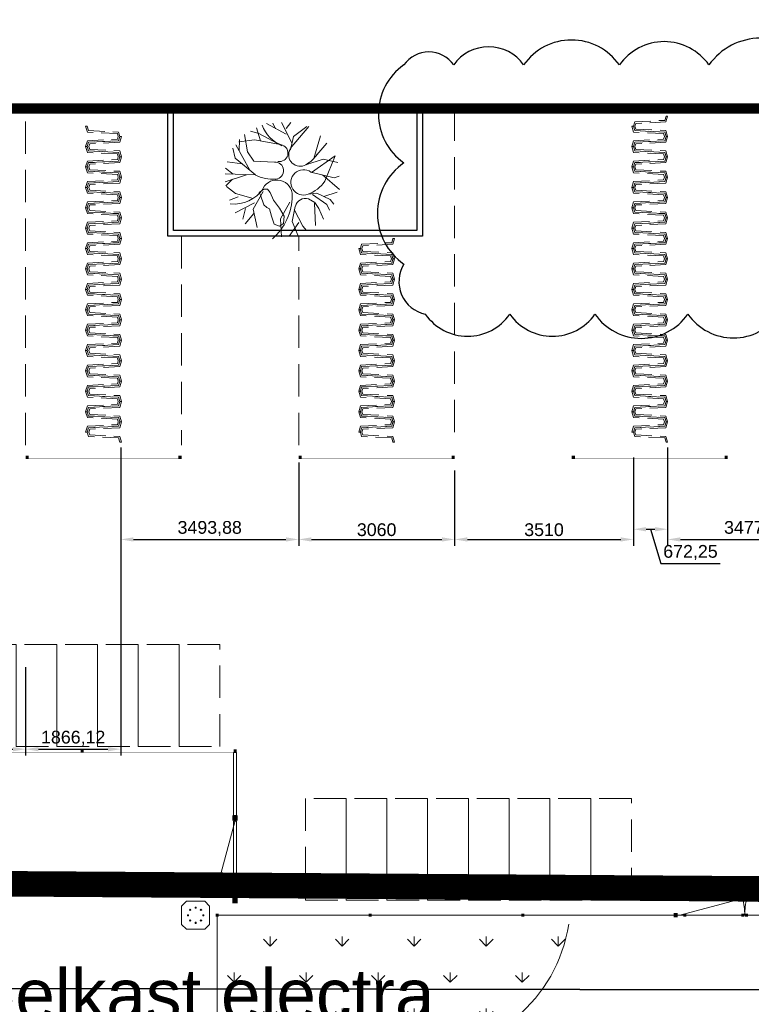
# Model space of a CAD drawing. Header units: millimetres. Extents: x 747415 to 1601423, y -236173 to 551995.
# Tile 177 of 256: x 1045138 to 1059500, y -11749 to 7565. Entities that reach past the tile are written whole.
import ezdxf
from ezdxf.enums import TextEntityAlignment as Align
from ezdxf.lldxf.tags import DXFTag

# ---------------------------------------------------------------- set-up
doc = ezdxf.new("R2010")
doc.units = ezdxf.units.MM
doc.header["$LTSCALE"] = 100
doc.header["$MEASUREMENT"] = 0
for name, pattern in [('BORDER', [44.45, 12.7, -6.35, 12.7, -6.35, 0, -6.35]), ('BORDERX2', [88.9, 25.4, -12.7, 25.4, -12.7, 0, -12.7]), ('DASHED2', [9.525, 6.35, -3.175])]:
    doc.linetypes.add(name, pattern=pattern)
doc.layers.get('0').update_dxf_attribs({"linetype": 'CONTINUOUS', "lineweight": 0})
doc.layers.get('DEFPOINTS').update_dxf_attribs({"color": 6, "linetype": 'CONTINUOUS', "lineweight": 0})
for name, color, linetype, lineweight in [('00--F-IL-PERCEELDEF', 30, 'BORDER', 0), ('T--A9032_HEKWERKEN', 8, 'CONTINUOUS', 0), ('T--L9000_TERREIN_Wegen_extern', 7, 'CONTINUOUS', 0), ('T--L9020_GEBOUWEN', 252, 'CONTINUOUS', 0), ('T--L9032_HEKWERKEN', 7, 'CONTINUOUS', 0), ('T--L9032_SPIJLENHEK', 2, 'FENCELINE1', 0), ('T--L9042_BEPLANTING', 90, 'CONTINUOUS', 0), ('T--L9042_BOMEN', 84, 'CONTINUOUS', 0), ('T--L9071_TERREINMEUBILAIR_Fietsrek', 8, 'DASHED2', 0), ('T--T9060_Elektra', 240, 'ELECTRICAL_LINE', 0)]:
    doc.layers.add(name, color=color, linetype=linetype, lineweight=lineweight)
for name, color, linetype in [('T--L9000_PERCELEN', 4, 'BORDERX2'), ('T--L9041_PARKEERPLAATS', 8, 'DASHED2'), ('T--L9041_VERHARDING_Wegen', 7, 'CONTINUOUS'), ('T--L9052_Ductjoint', 6, 'CONTINUOUS'), ('T--L9064_Glasvezel', 54, 'CONTINUOUS'), ('T--M9041_VERHARDING', 244, 'CONTINUOUS'), ('T--T9041_PARKEERPLAATS', 8, 'DASHED2')]:
    doc.layers.add(name, color=color, linetype=linetype)
doc.styles.get("Standard").update_dxf_attribs({"font": 'arial.ttf'})
doc.styles.add('vddonk Arial', font='arial.ttf')
tags = doc.linetypes.add('ELECTRICAL_LINE', pattern='A,101.6,-50.08,["E",Standard,S=25.04,R=0,X=-12.52,Y=-12.52],-76.2', length=227.88).pattern_tags.tags
tags[6] = DXFTag(74, 10)
doc.linetypes.add('FENCELINE1', pattern='A,6.35,-2.54,[133,ltypeshp.shx,S=2.54,R=0,X=-2.54,Y=0],-2.54,25.4', length=36.83)
doc.dimstyles.new('ISO-250', dxfattribs={"dimscale": 100, "dimtxt": 2.5, "dimasz": 2.5, "dimexe": 1.25, "dimexo": 5, "dimtad": 1, "dimtxsty": 'Standard', "dimcen": 2.5, "dimadec": 0, "dimazin": 0, "dimtfac": 1, "dimtmove": 0, "dimatfit": 3, "dimfxl": 1, "dimarcsym": 0})

# ---------------------------------------------------------------- blocks, each defined once
blk = doc.blocks.new('FMEBLOCK6')
at = {"layer": 'T--L9000_PERCELEN', "flags": 128}
blk.add_lwpolyline([(-222.195065, 94.921288), (-251.620115, 100.616588), (-297.543065, 109.524512), (-337.647015, 117.167537), (-330.464115, 154.579588), (-318.094025, 152.154437), (-273.823165, 143.747337), (-224.196065, 134.337287), (-208.583205, 131.452587), (-197.439015, 136.971413), (-186.556105, 142.270537), (-136.598035, 132.414587), (-119.415195, 113.922413), (-36.125985, 98.003588), (6.067975, 90.023538), (53.291805, 80.914438), (90.404835, 73.913287), (122.112865, 67.765588), (143.704805, 62.535362), (157.446845, 57.366563), (171.935005, 49.926337), (182.331925, 44.522562), (208.965925, 23.814537), (210.678965, 5.367537), (247.852945, -33.029587), (282.048885, -68.514712), (337.647015, -125.749487), (325.535905, -138.670512), (317.706935, -146.918688), (308.433795, -152.464488), (305.025885, -154.579588), (288.721875, -133.669412), (269.087925, -109.047413), (260.568955, -98.204437), (159.362975, 17.296337), (157.498825, 19.424438), (149.484015, 23.044288), (139.909805, 26.793487), (135.052895, 26.028438), (133.477855, 26.594587), (99.043865, 33.291537), (-0.134205, 52.487337), (-43.354195, 60.693588), (-58.920135, 63.604288), (-60.972195, 63.930587), (-126.040115, 76.402462), (-180.772065, 86.816438), (-219.337085, 94.368462)], close=True, dxfattribs=at)
blk = doc.blocks.new('FMEBLOCK10')
at = {"layer": 'T--L9000_PERCELEN', "flags": 128}
blk.add_lwpolyline([(-144.82893, 14.817888), (-145.02397, 15.050913), (-145.20705, 15.294013), (-145.37702, 15.545888), (-145.53411, 15.805888), (-145.67694, 16.074013), (-145.80712, 16.348963), (-145.92304, 16.630088), (-146.02401, 16.917063), (-146.11095, 17.207938), (-146.18294, 17.503038), (-146.23906, 17.802038), (-146.28092, 18.102988), (-146.30714, 18.405888), (-146.31795, 18.710088), (-146.31404, 19.012988), (-146.29403, 19.316863), (-146.25907, 19.619113), (-146.20801, 19.918113), (-146.142, 20.214838), (-146.06196, 20.507988), (-145.96605, 20.796913), (-145.85703, 21.079988), (-145.73306, 21.357863), (-145.59506, 21.628913), (-145.44303, 21.891838), (-145.27904, 22.147938), (-145.10102, 22.394938), (-144.91196, 22.631863), (-144.71002, 22.860013), (-144.49704, 23.077113), (-144.27394, 23.283813), (-138.30613, 28.697013), (-116.62012, 47.487863), (-60.22895, 97.082863), (-54.67905, 96.186838), (-37.62294, 111.871013), (-29.08511, 118.037888), (-23.65504, 118.892963), (-18.79813, 119.658013), (-9.22392, 115.908813), (-1.20911, 112.288963), (0.65504, 110.160863), (101.86102, -5.339912), (110.37999, -16.182887), (130.01394, -40.804887), (146.31795, -61.715062), (145.31699, -62.344912), (128.53504, -71.838162), (109.77095, -81.221887), (96.853, -87.145012), (86.75508, -91.497087), (65.77494, -99.458937), (35.85286, -109.074062), (-3.25703, -117.914062), (-11.3781, -119.658012), (-17.09406, -117.515937), (-48.71308, -83.590162), (-53.87704, -83.911912), (-58.06511, -84.172887)], close=True, dxfattribs=at)
blk = doc.blocks.new('boom15')
for p, q in [((36, 1887), (179, 2324)), ((-527, 1919), (-502, 2147)), ((-297, 1976), (-228, 2217)), ((-130, 1313), (-297, 1976)), ((33, 1616), (578, 2305)), ((803, 1277), (976, 1988)), ((976, 1988), (974, 2222)), ((994, 1781), (1631, 1936)), ((1174, 1580), (1359, 2157)), ((-933, 989), (-1054, 1855)), ((-414, 1658), (-921, 1885)), ((-299, 1379), (-527, 1919)), ((6, 1614), (36, 1887)), ((103, 1333), (6, 1614)), ((691, 1213), (1174, 1580)), ((1443, 1197), (1872, 1759)), ((-837, 1233), (-1799, 760)), ((-1202, 1372), (-1390, 1455)), ((-665, 606), (-1202, 1372)), ((-20, 1187), (-299, 1379)), ((742, 946), (1443, 1197)), ((-1355, 546), (-1704, 1021)), ((2008, 208), (2349, 852)), ((-1799, 760), (-667, 633)), ((-707, 259), (-1355, 546)), ((2095, 351), (2621, 433)), ((-1284, 245), (-1881, 157)), ((-1106, 279), (-1876, -213)), ((1245, -58), (2008, 208)), ((1796, 54), (2626, -145)), ((2217, -9), (2566, 238)), ((1719, -107), (2116, -713)), ((-657, -622), (-1779, -801)), ((-853, -756), (-1075, -1625)), ((-633, -583), (-1067, -892)), ((157, -632), (740, -1195)), ((1052, -743), (1910, -1563)), ((1052, -743), (1213, -1759)), ((2116, -713), (2199, -1149)), ((2128, -541), (2464, -665)), ((-1067, -892), (-1721, -850)), ((-909, -1150), (-602, -1972)), ((-486, -923), (-122, -1876)), ((-429, -1053), (170, -1805)), ((1095, -1029), (849, -2134)), ((1307, -974), (2124, -1327)), ((-1057, -1316), (-1349, -1378)), ((740, -1195), (687, -1624)), ((1156, -1412), (1548, -1865)), ((1683, -1347), (1760, -1711)), ((1835, -1217), (2202, -1185)), ((-736, -1577), (-805, -1818)), ((17, -1611), (-201, -2109)), ((-122, -1876), (66, -2167)), ((170, -1805), (687, -2148)), ((687, -1624), (324, -2225)), ((916, -1875), (602, -2201)), ((1213, -1759), (1028, -2119))]:
    blk.add_line(p, q)
for centre, radius, start, end in [((2202, -720), 2299, 90.1584, 137.766), ((-489, -88), 1366, 69.1371, 104.7771), ((-180, 722), 499, 193.4334, 69.1371), ((447, 1547), 405, 211.8517, 304.0727), ((951, 416), 610, 137.766, 290.4277), ((-972, -1088), 1373, 78.8774, 104.2894), ((-793, -182), 450, 291.1226, 78.8774), ((357, -363), 335, 54.2855, 233.3427), ((-276, -1244), 1420, 20.6569, 54.2855), ((1523, -1479), 1386, 42.6086, 104.3272), ((-228, -761), 329, 37.3129, 210.0334), ((-1617, -1563), 1275, 338.1185, 30.0334)]:
    blk.add_arc(centre, radius, start, end)
blk = doc.blocks.new('90_PARKEERPL_FIETS_0800x1500')
at = {"layer": 'T--L9071_TERREINMEUBILAIR_Fietsrek', "ltscale": 0.5}
blk.add_lwpolyline([(672, -200), (640, -200), (615, -115), (25, -85), (0, 0), (25, 85), (615, 115), (640, 200), (672, 200), (638, 85), (48, 55), (31, 0), (48, -55), (638, -85)], close=True, dxfattribs=at)
blk = doc.blocks.new('*U376')
at = {"layer": 'T--L9071_TERREINMEUBILAIR_Fietsrek', "ltscale": 0.5}
blk.add_blockref('90_PARKEERPL_FIETS_0800x1500', (-925, 0, 0), dxfattribs=at)
blk = doc.blocks.new('*U377')
at = {"layer": 'T--L9071_TERREINMEUBILAIR_Fietsrek', "color": 0, "linetype": 'ByBlock', "lineweight": -2, "transparency": 16777216}
for p in [(0, 5600), (0, 5200), (0, 4800), (0, 4400), (0, 4000), (0, 3600), (0, 3200), (0, 2800), (0, 2400), (0, 2000), (0, 1600), (0, 1200), (0, 800), (0, 400), (0, 0)]:
    blk.add_blockref('*U376', p, dxfattribs=at)
blk = doc.blocks.new('*U378')
at = {"layer": 'T--L9071_TERREINMEUBILAIR_Fietsrek', "ltscale": 0.5}
blk.add_blockref('90_PARKEERPL_FIETS_0800x1500', (-925, 0, 0), dxfattribs=at)
blk = doc.blocks.new('*U375')
at = {"layer": 'T--L9071_TERREINMEUBILAIR_Fietsrek', "color": 0, "linetype": 'ByBlock', "lineweight": -2, "transparency": 16777216}
for p in [(0, 5600), (0, 5200), (0, 4800), (0, 4400), (0, 4000), (0, 3600), (0, 3200), (0, 2800), (0, 2400), (0, 2000), (0, 1600), (0, 1200), (0, 800), (0, 400), (0, 0)]:
    blk.add_blockref('*U378', p, dxfattribs=at)
blk = doc.blocks.new('*U401')
at = {"layer": 'T--L9071_TERREINMEUBILAIR_Fietsrek', "ltscale": 0.5}
blk.add_blockref('90_PARKEERPL_FIETS_0800x1500', (-925, 0, 0), dxfattribs=at)
blk = doc.blocks.new('*U402')
at = {"layer": 'T--L9071_TERREINMEUBILAIR_Fietsrek', "color": 0, "linetype": 'ByBlock', "lineweight": -2, "transparency": 16777216}
for p in [(0, 3600), (0, 3200), (0, 2800), (0, 2400), (0, 2000), (0, 1600), (0, 1200), (0, 800), (0, 400), (0, 0)]:
    blk.add_blockref('*U401', p, dxfattribs=at)
blk = doc.blocks.new('*U403')
at = {"layer": 'T--L9071_TERREINMEUBILAIR_Fietsrek', "ltscale": 0.5}
blk.add_blockref('90_PARKEERPL_FIETS_0800x1500', (-925, 0, 0), dxfattribs=at)
blk = doc.blocks.new('*U400')
at = {"layer": 'T--L9071_TERREINMEUBILAIR_Fietsrek', "color": 0, "linetype": 'ByBlock', "lineweight": -2, "transparency": 16777216}
for p in [(0, 3200), (0, 2800), (0, 2400), (0, 2000), (0, 1600), (0, 1200), (0, 800), (0, 400), (0, 0)]:
    blk.add_blockref('*U403', p, dxfattribs=at)
blk = doc.blocks.new('*U404')
at = {"layer": 'T--L9071_TERREINMEUBILAIR_Fietsrek', "ltscale": 0.5}
blk.add_blockref('90_PARKEERPL_FIETS_0800x1500', (-925, 0, 0), dxfattribs=at)
blk = doc.blocks.new('*U399')
at = {"layer": 'T--L9071_TERREINMEUBILAIR_Fietsrek', "color": 0, "linetype": 'ByBlock', "lineweight": -2, "transparency": 16777216}
for p in [(0, 5600), (0, 5200), (0, 4800), (0, 4400), (0, 4000), (0, 3600), (0, 3200), (0, 2800), (0, 2400), (0, 2000), (0, 1600), (0, 1200), (0, 800), (0, 400), (0, 0)]:
    blk.add_blockref('*U404', p, dxfattribs=at)
blk = doc.blocks.new('*U405')
at = {"layer": 'T--L9071_TERREINMEUBILAIR_Fietsrek', "ltscale": 0.5}
blk.add_blockref('90_PARKEERPL_FIETS_0800x1500', (-925, 0, 0), dxfattribs=at)
blk = doc.blocks.new('*U406')
at = {"layer": 'T--L9071_TERREINMEUBILAIR_Fietsrek', "color": 0, "linetype": 'ByBlock', "lineweight": -2, "transparency": 16777216}
for p in [(0, 6000), (0, 5600), (0, 5200), (0, 4800), (0, 4400), (0, 4000), (0, 3600), (0, 3200), (0, 2800), (0, 2400), (0, 2000), (0, 1600), (0, 1200), (0, 800), (0, 400), (0, 0)]:
    blk.add_blockref('*U405', p, dxfattribs=at)
blk = doc.blocks.new('*D431')
at = {"layer": 'DEFPOINTS', "color": 0, "transparency": 16777216}
for p in [(1041761, -324), (1045255, -4638), (1045255, -6744)]:
    blk.add_point(p, dxfattribs=at)
at = {"layer": 'T--M9041_VERHARDING', "color": 0, "lineweight": -2, "transparency": 16777216}
for p, q in [((1041761, -824), (1041761, -6869)), ((1045255, -5138), (1045255, -6869)), ((1042011, -6744), (1045005, -6744))]:
    blk.add_line(p, q, dxfattribs=at)
at = {"layer": 'T--M9041_VERHARDING', "color": 0, "transparency": 16777216}
for points in [[(1042011, -6702), (1042011, -6786), (1041761, -6744)], [(1045005, -6702), (1045005, -6786), (1045255, -6744)]]:
    blk.add_solid(points, dxfattribs=at)
at = {"layer": 'T--M9041_VERHARDING', "color": 0, "transparency": 16777216, "insert": (1043508, -6531), "char_height": 250, "attachment_point": 5}
blk.add_mtext('3493,88', dxfattribs=at)
blk = doc.blocks.new('*D432')
at = {"layer": 'DEFPOINTS', "color": 0, "transparency": 16777216}
for p in [(1047121, -324), (1045255, -4638), (1047121, -6744)]:
    blk.add_point(p, dxfattribs=at)
at = {"layer": 'T--M9041_VERHARDING', "color": 0, "lineweight": -2, "transparency": 16777216}
for p, q in [((1047121, -824), (1047121, -6869)), ((1045255, -5138), (1045255, -6869)), ((1045505, -6744), (1046871, -6744))]:
    blk.add_line(p, q, dxfattribs=at)
at = {"layer": 'T--M9041_VERHARDING', "color": 0, "transparency": 16777216}
for points in [[(1045505, -6702), (1045505, -6786), (1045255, -6744)], [(1046871, -6702), (1046871, -6786), (1047121, -6744)]]:
    blk.add_solid(points, dxfattribs=at)
at = {"layer": 'T--M9041_VERHARDING', "color": 0, "transparency": 16777216, "insert": (1046188, -6531), "char_height": 250, "attachment_point": 5}
blk.add_mtext('1866,12', dxfattribs=at)
blk = doc.blocks.new('*D433')
at = {"layer": 'DEFPOINTS', "color": 0, "transparency": 16777216}
for p in [(1047121, -324), (1050615, -622), (1050615, -2630)]:
    blk.add_point(p, dxfattribs=at)
at = {"layer": 'T--M9041_VERHARDING', "color": 0, "lineweight": -2, "transparency": 16777216}
for p, q in [((1047121, -824), (1047121, -2755)), ((1050615, -1122), (1050615, -2755)), ((1047371, -2630), (1050365, -2630))]:
    blk.add_line(p, q, dxfattribs=at)
at = {"layer": 'T--M9041_VERHARDING', "color": 0, "transparency": 16777216}
for points in [[(1047371, -2588), (1047371, -2672), (1047121, -2630)], [(1050365, -2588), (1050365, -2672), (1050615, -2630)]]:
    blk.add_solid(points, dxfattribs=at)
at = {"layer": 'T--M9041_VERHARDING', "color": 0, "transparency": 16777216, "insert": (1048868, -2417), "char_height": 250, "attachment_point": 5}
blk.add_mtext('3493,88', dxfattribs=at)
blk = doc.blocks.new('*D434')
at = {"layer": 'DEFPOINTS', "color": 0, "transparency": 16777216}
for p in [(1050615, -622), (1053675, -778), (1053675, -2630)]:
    blk.add_point(p, dxfattribs=at)
at = {"layer": 'T--M9041_VERHARDING', "color": 0, "lineweight": -2, "transparency": 16777216}
for p, q in [((1050615, -1122), (1050615, -2755)), ((1053675, -1278), (1053675, -2755)), ((1050865, -2630), (1053425, -2630))]:
    blk.add_line(p, q, dxfattribs=at)
at = {"layer": 'T--M9041_VERHARDING', "color": 0, "transparency": 16777216}
for points in [[(1050865, -2588), (1050865, -2672), (1050615, -2630)], [(1053425, -2588), (1053425, -2672), (1053675, -2630)]]:
    blk.add_solid(points, dxfattribs=at)
at = {"layer": 'T--M9041_VERHARDING', "color": 0, "transparency": 16777216, "insert": (1052145, -2440), "char_height": 250, "attachment_point": 5}
blk.add_mtext('3060', dxfattribs=at)
blk = doc.blocks.new('*D435')
at = {"layer": 'DEFPOINTS', "color": 0, "transparency": 16777216}
for p in [(1057185, -524), (1053675, -778), (1057185, -2630)]:
    blk.add_point(p, dxfattribs=at)
at = {"layer": 'T--M9041_VERHARDING', "color": 0, "lineweight": -2, "transparency": 16777216}
for p, q in [((1057185, -1024), (1057185, -2755)), ((1053675, -1278), (1053675, -2755)), ((1053925, -2630), (1056935, -2630))]:
    blk.add_line(p, q, dxfattribs=at)
at = {"layer": 'T--M9041_VERHARDING', "color": 0, "transparency": 16777216}
for points in [[(1053925, -2588), (1053925, -2672), (1053675, -2630)], [(1056935, -2588), (1056935, -2672), (1057185, -2630)]]:
    blk.add_solid(points, dxfattribs=at)
at = {"layer": 'T--M9041_VERHARDING', "color": 0, "transparency": 16777216, "insert": (1055430, -2440), "char_height": 250, "attachment_point": 5}
blk.add_mtext('3510', dxfattribs=at)
blk = doc.blocks.new('*D436')
at = {"layer": 'DEFPOINTS', "color": 0, "transparency": 16777216}
for p in [(1057857, -324), (1057185, -524), (1057857, -2430)]:
    blk.add_point(p, dxfattribs=at)
at = {"layer": 'T--M9041_VERHARDING', "color": 0, "lineweight": -2, "transparency": 16777216}
for p, q in [((1057857, -824), (1057857, -2555)), ((1057185, -1024), (1057185, -2555)), ((1057435, -2430), (1057607, -2430)), ((1057521, -2430), (1057722, -3099)), ((1057722, -3099), (1058888, -3099))]:
    blk.add_line(p, q, dxfattribs=at)
at = {"layer": 'T--M9041_VERHARDING', "color": 0, "transparency": 16777216}
for points in [[(1057435, -2388), (1057435, -2472), (1057185, -2430)], [(1057607, -2388), (1057607, -2472), (1057857, -2430)]]:
    blk.add_solid(points, dxfattribs=at)
at = {"layer": 'T--M9041_VERHARDING', "color": 0, "transparency": 16777216, "insert": (1058305, -2887), "char_height": 250, "attachment_point": 5}
blk.add_mtext('672,25', dxfattribs=at)
blk = doc.blocks.new('*D437')
at = {"layer": 'DEFPOINTS', "color": 0, "transparency": 16777216}
for p in [(1057857, -324), (1061335, -778), (1061335, -2630)]:
    blk.add_point(p, dxfattribs=at)
at = {"layer": 'T--M9041_VERHARDING', "color": 0, "lineweight": -2, "transparency": 16777216}
for p, q in [((1057857, -824), (1057857, -2755)), ((1061335, -1278), (1061335, -2755)), ((1058107, -2630), (1061085, -2630))]:
    blk.add_line(p, q, dxfattribs=at)
at = {"layer": 'T--M9041_VERHARDING', "color": 0, "transparency": 16777216}
for points in [[(1058107, -2588), (1058107, -2672), (1057857, -2630)], [(1061085, -2588), (1061085, -2672), (1061335, -2630)]]:
    blk.add_solid(points, dxfattribs=at)
at = {"layer": 'T--M9041_VERHARDING', "color": 0, "transparency": 16777216, "insert": (1059596, -2417), "char_height": 250, "attachment_point": 5}
blk.add_mtext('3477,75', dxfattribs=at)
blk = doc.blocks.new('90_PARKEERPL_BROMFIETS_0800x2000')
at = {"layer": 'T--L9041_PARKEERPLAATS', "lineweight": 0}
blk.add_lwpolyline([(-400, -1000), (400, -1000), (400, 1000), (-400, 1000)], close=True, dxfattribs=at)
at = {"layer": 'T--T9041_PARKEERPLAATS', "linetype": 'Continuous', "lineweight": 0, "flags": 12}
blk.add_attdef('T--T9041_PARKEERPL_FIETS', text='', height=500, dxfattribs=at).set_placement((0, 0), align=Align.MIDDLE_CENTER)
blk = doc.blocks.new('*U443')
at = {"layer": 'T--L9071_TERREINMEUBILAIR_Fietsrek'}
blk.add_blockref('90_PARKEERPL_BROMFIETS_0800x2000', (0, 0), dxfattribs=at)
blk = doc.blocks.new('*U444')
at = {"layer": 'T--L9071_TERREINMEUBILAIR_Fietsrek', "color": 0, "linetype": 'ByBlock', "lineweight": -2, "transparency": 16777216}
for p in [(0, 0), (800, 0), (1600, 0), (2400, 0), (3200, 0), (4000, 0), (4800, 0), (5600, 0), (6400, 0), (7200, 0), (8000, 0), (8800, 0), (9600, 0), (10400, 0)]:
    blk.add_blockref('*U443', p, dxfattribs=at)
blk = doc.blocks.new('*U445')
at = {"layer": 'T--L9071_TERREINMEUBILAIR_Fietsrek'}
blk.add_blockref('90_PARKEERPL_BROMFIETS_0800x2000', (0, 0), dxfattribs=at)
blk = doc.blocks.new('*U446')
at = {"layer": 'T--L9071_TERREINMEUBILAIR_Fietsrek', "color": 0, "linetype": 'ByBlock', "lineweight": -2, "transparency": 16777216}
for p in [(0, 0), (800, 0), (1600, 0), (2400, 0), (3200, 0), (4000, 0), (4800, 0), (5600, 0)]:
    blk.add_blockref('*U445', p, dxfattribs=at)

msp = doc.modelspace()

# ---------------------------------------------------------------- hatches: boundary and pattern name
at = {"layer": 'T--A9032_HEKWERKEN', "linetype": 'Continuous'}
for points in [[(1045254.761, -1048.941), (1045254.761, -988.941), (1045314.761, -988.941), (1045314.761, -1048.941)], [(1048254.761, -1048.941), (1048254.761, -988.941), (1048314.761, -988.941), (1048314.761, -1048.941)], [(1050614.761, -1048.941), (1050614.761, -988.941), (1050674.761, -988.941), (1050674.761, -1048.941)], [(1053614.761, -1048.941), (1053614.761, -988.941), (1053674.761, -988.941), (1053674.761, -1048.941)], [(1055974.761, -1048.941), (1055974.761, -988.941), (1056034.761, -988.941), (1056034.761, -1048.941)], [(1058974.761, -1048.941), (1058974.761, -988.941), (1059034.761, -988.941), (1059034.761, -1048.941)], [(1046335.685, -6809.004), (1046335.685, -6749.004), (1046395.685, -6749.004), (1046395.685, -6809.004)], [(1049335.685, -6809.004), (1049335.685, -6749.004), (1049395.685, -6749.004), (1049395.685, -6809.004)], [(1049315.685, -8145.609), (1049315.685, -8045.609), (1049415.685, -8045.609), (1049415.685, -8145.609)], [(1049315.685, -9765.609), (1049315.685, -9665.609), (1049415.685, -9665.609), (1049415.685, -9765.609)], [(1048985.685, -10030.609), (1049045.685, -10030.609), (1049045.685, -9970.609), (1048985.685, -9970.609)], [(1052045.685, -10030.609), (1052045.685, -9970.609), (1051985.685, -9970.609), (1051985.685, -10030.609)], [(1055045.685, -10030.609), (1055045.685, -9970.609), (1054985.685, -9970.609), (1054985.685, -10030.609)], [(1058055.685, -10040.609), (1058055.685, -9960.609), (1057975.685, -9960.609), (1057975.685, -10040.609)], [(1058164.761, -10030.609), (1058164.761, -9970.609), (1058224.761, -9970.609), (1058224.761, -10030.609)], [(1059304.761, -10030.609), (1059304.761, -9970.609), (1059364.761, -9970.609), (1059364.761, -10030.609)], [(1059374.761, -10030.609), (1059374.761, -9970.609), (1059434.761, -9970.609), (1059434.761, -10030.609)]]:
    msp.add_hatch(color=256, dxfattribs=at).paths.add_polyline_path(points)
h = msp.add_hatch(color=256, dxfattribs=at)
h.dxf.hatch_style = 1
h.paths.add_polyline_path([(1048600.685, -9860.609), (1048600.685, -9840.609), (1048580.685, -9840.609), (1048580.685, -9860.609)])
h = msp.add_hatch(color=256, dxfattribs=at)
h.dxf.hatch_style = 1
h.paths.add_polyline_path([(1048430.498, -10010.609), (1048450.498, -10010.609), (1048450.498, -9990.609), (1048430.498, -9990.609)])
h = msp.add_hatch(color=256, dxfattribs=at)
h.dxf.hatch_style = 1
h.paths.add_polyline_path([(1048470.477, -9894.543), (1048484.619, -9908.685), (1048498.761, -9894.543), (1048484.619, -9880.401)])
h = msp.add_hatch(color=256, dxfattribs=at)
h.dxf.hatch_style = 1
h.paths.add_polyline_path([(1048710.893, -9894.543), (1048696.751, -9880.401), (1048682.609, -9894.543), (1048696.751, -9908.685)])
h = msp.add_hatch(color=256, dxfattribs=at)
h.dxf.hatch_style = 1
h.paths.add_polyline_path([(1048750.685, -9990.609), (1048730.685, -9990.609), (1048730.685, -10010.609), (1048750.685, -10010.609)])
h = msp.add_hatch(color=256, dxfattribs=at)
h.dxf.hatch_style = 1
h.paths.add_polyline_path([(1048484.619, -10120.817), (1048498.761, -10106.675), (1048484.619, -10092.533), (1048470.477, -10106.675)])
h = msp.add_hatch(color=256, dxfattribs=at)
h.dxf.hatch_style = 1
h.paths.add_polyline_path([(1048600.685, -10160.609), (1048600.685, -10140.609), (1048580.685, -10140.609), (1048580.685, -10160.609)])
h = msp.add_hatch(color=256, dxfattribs=at)
h.dxf.hatch_style = 1
h.paths.add_polyline_path([(1048682.609, -10106.675), (1048696.751, -10120.817), (1048710.893, -10106.675), (1048696.751, -10092.533)])
at = {"layer": 'T--L9042_BEPLANTING', "linetype": 'Continuous'}
h = msp.add_hatch(dxfattribs=at)
h.set_pattern_fill('GRASS', color=256, scale=1000)
h.paths.add_polyline_path([(1049045.685, -10175.609), (1049045.685, -12639.004), (1049045.685, -12699.004), (1052915.685, -12699.004, 0.375721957), (1055915.685, -10175.609)])

# ---------------------------------------------------------------- linework, layer by layer
at = {"layer": '00--F-IL-PERCEELDEF', "lineweight": 0, "const_width": 500}
msp.add_lwpolyline([(1222893.5, 247382.715), (1206643.35, 14269.488), (1193963.99, 5930.652), (1189625.203, 1516.641), (1188001.379, -126.474), (1186931.061, -1209.507), (1185599.272, -2557.118), (1184329.007, -3842.473), (1183085.811, -5100.438), (1181853.857, -6347.027), (1181066.569, -7144.715), (1172202.608, -7518.195), (1163792.695, -7519.237), (1114311.621, -7519.237), (1110937.701, -7519.237), (1110937.701, -9574.929), (1097000.343, -9574.929), (1068965.693, -9548.39), (1048223.21, -9407.05), (1001161.084, -9086.366), (975840.313, -8913.829), (944973.242, -6261.233)], dxfattribs=at)
at = {"layer": 'T--L9000_TERREIN_Wegen_extern', "linetype": 'Continuous'}
msp.add_arc((1052973.678, -9722.941), 2976.628, 268.8836433, 351.2528508, dxfattribs=at)
at = {"layer": 'T--L9020_GEBOUWEN', "const_width": 200}
msp.add_lwpolyline([(999796.05, 5821.582), (1068556.5, 5821.68)], dxfattribs=at)
at = {"layer": 'T--L9032_HEKWERKEN', "linetype": 'Continuous'}
msp.add_line((1048865.685, -10175.609), (1048865.685, -9825.609), dxfattribs=at)
at = {"layer": 'T--L9032_HEKWERKEN', "const_width": 1}
for points in [[(1045254.761, -1048.941), (1045254.761, -988.941), (1045314.761, -988.941), (1045314.761, -1048.941)], [(1045314.761, -988.941), (1045314.761, -1048.941), (1048254.761, -1048.941), (1048254.761, -988.941)], [(1048254.761, -1048.941), (1048254.761, -988.941), (1048314.761, -988.941), (1048314.761, -1048.941)], [(1050614.761, -1048.941), (1050614.761, -988.941), (1050674.761, -988.941), (1050674.761, -1048.941)], [(1050674.761, -988.941), (1050674.761, -1048.941), (1053614.761, -1048.941), (1053614.761, -988.941)], [(1053614.761, -1048.941), (1053614.761, -988.941), (1053674.761, -988.941), (1053674.761, -1048.941)], [(1055974.761, -1048.941), (1055974.761, -988.941), (1056034.761, -988.941), (1056034.761, -1048.941)], [(1056034.761, -988.941), (1056034.761, -1048.941), (1058974.761, -1048.941), (1058974.761, -988.941)], [(1058974.761, -1048.941), (1058974.761, -988.941), (1059034.761, -988.941), (1059034.761, -1048.941)], [(1043395.685, -6749.004), (1043395.685, -6809.004), (1046335.685, -6809.004), (1046335.685, -6749.004)], [(1046335.685, -6809.004), (1046335.685, -6749.004), (1046395.685, -6749.004), (1046395.685, -6809.004)], [(1046395.685, -6749.004), (1046395.685, -6809.004), (1049335.685, -6809.004), (1049335.685, -6749.004)], [(1049335.685, -6809.004), (1049335.685, -6749.004), (1049395.685, -6749.004), (1049395.685, -6809.004)], [(1049315.685, -8145.609), (1049315.685, -8045.609), (1049415.685, -8045.609), (1049415.685, -8145.609)], [(1044905.996, -8682.898), (1046905.996, -8682.898), (1046905.996, -11332.898), (1044905.996, -11332.898)], [(1049315.685, -9765.609), (1049315.685, -9665.609), (1049415.685, -9665.609), (1049415.685, -9765.609)], [(1048985.685, -10030.609), (1049045.685, -10030.609), (1049045.685, -9970.609), (1048985.685, -9970.609)], [(1048985.685, -9975.609), (1049045.685, -9975.609), (1049045.685, -12639.004), (1048985.685, -12639.004)], [(1051985.685, -9970.609), (1051985.685, -10030.609), (1049045.685, -10030.609), (1049045.685, -9970.609)], [(1052045.685, -10030.609), (1052045.685, -9970.609), (1051985.685, -9970.609), (1051985.685, -10030.609)], [(1054985.685, -9970.609), (1054985.685, -10030.609), (1052045.685, -10030.609), (1052045.685, -9970.609)], [(1055045.685, -10030.609), (1055045.685, -9970.609), (1054985.685, -9970.609), (1054985.685, -10030.609)], [(1057985.685, -9970.609), (1057985.685, -10030.609), (1055045.685, -10030.609), (1055045.685, -9970.609)], [(1058055.685, -9960.609), (1057975.685, -9960.609), (1057975.685, -10040.609), (1058055.685, -10040.609)], [(1058164.761, -10030.609), (1058164.761, -9970.609), (1058224.761, -9970.609), (1058224.761, -10030.609)], [(1058224.761, -9970.609), (1058224.761, -10030.609), (1059304.761, -10030.609), (1059304.761, -9970.609)], [(1059304.761, -10030.609), (1059304.761, -9970.609), (1059364.761, -9970.609), (1059364.761, -10030.609)], [(1059374.761, -10030.609), (1059374.761, -9970.609), (1059434.761, -9970.609), (1059434.761, -10030.609)], [(1059434.761, -9970.609), (1059434.761, -10030.609), (1060514.761, -10030.609), (1060514.761, -9970.609)]]:
    msp.add_lwpolyline(points, close=True, dxfattribs=at)
at = {"layer": 'T--L9032_HEKWERKEN'}
for points in [[(1049335.685, -8045.609), (1049395.685, -8045.609), (1049395.685, -6809.004), (1049335.685, -6809.004)], [(1049335.685, -9655.609), (1049395.685, -9655.609), (1049395.685, -8155.609), (1049335.685, -8155.609)], [(1048315.685, -9820.609), (1048410.685, -9725.609), (1048770.685, -9725.609), (1048865.685, -9820.609), (1048865.685, -10180.609), (1048770.685, -10275.609), (1048410.685, -10275.609), (1048315.685, -10180.609)], [(1048580.685, -9840.609), (1048600.685, -9840.609), (1048600.685, -9860.609), (1048580.685, -9860.609)], [(1048430.498, -9990.609), (1048450.498, -9990.609), (1048450.498, -10010.609), (1048430.498, -10010.609)], [(1048498.761, -9894.543), (1048484.619, -9908.685), (1048470.477, -9894.543), (1048484.619, -9880.401)], [(1048682.609, -9894.543), (1048696.751, -9908.685), (1048710.893, -9894.543), (1048696.751, -9880.401)], [(1048730.685, -9990.609), (1048750.685, -9990.609), (1048750.685, -10010.609), (1048730.685, -10010.609)], [(1048484.619, -10092.533), (1048498.761, -10106.675), (1048484.619, -10120.817), (1048470.477, -10106.675)], [(1048580.685, -10160.609), (1048600.685, -10160.609), (1048600.685, -10140.609), (1048580.685, -10140.609)], [(1048696.751, -10092.533), (1048682.609, -10106.675), (1048696.751, -10120.817), (1048710.893, -10106.675)]]:
    msp.add_lwpolyline(points, close=True, dxfattribs=at)
for points in [[(1049365.685, -8145.609), (1048974.868, -9604.157)], [(1049365.685, -8155.609), (1049365.685, -8145.609)], [(1058094.761, -10000.609), (1059326.317, -9670.615)], [(1060644.761, -10000.609), (1059413.206, -9670.615)], [(1058094.761, -10000.609), (1058164.761, -10000.609)], [(1059364.761, -10000.609), (1059374.761, -10000.609)]]:
    msp.add_lwpolyline(points, dxfattribs=at)
at = {"layer": 'T--L9032_HEKWERKEN', "const_width": 1}
for points in [[(1058094.761, -9825.609), (1048865.685, -9825.609)], [(1058094.761, -9825.609), (1058094.761, -10175.609)], [(1058094.761, -10175.609), (1048865.685, -10175.609)]]:
    msp.add_lwpolyline(points, dxfattribs=at)
at = {"layer": 'T--L9032_HEKWERKEN', "linetype": 'Continuous'}
for centre, radius, start, end in [((1049365.685, -8145.609), 1510, 255, 270), ((1058094.761, -10000.609), 1275, 0, 15), ((1060644.761, -10000.609), 1275, 165, 180)]:
    msp.add_arc(centre, radius, start, end, dxfattribs=at)
at = {"layer": 'T--L9032_SPIJLENHEK', "ltscale": 0.5}
msp.add_lwpolyline([(1072923.838, 1151.68), (1072923.838, -10000.609), (1049015.685, -10000.609), (1049015.685, -12669.004), (1000826.051, -12669.004), (1000826.051, -12229.004), (978846.051, -12229.004), (978843.371, 4010.996)], dxfattribs=at)
at = {"layer": 'T--L9041_VERHARDING_Wegen'}
for points in [[(1053046.074, 5821.702), (1053046.074, 3321.702), (1048046.074, 3321.702), (1048046.07, 5821.68)], [(1052936.074, 5821.702), (1052936.074, 3431.702), (1048156.074, 3431.702), (1048156.07, 5821.68)]]:
    msp.add_lwpolyline(points, dxfattribs=at)
at = {"layer": 'T--L9042_BOMEN'}
msp.add_lwpolyline([(1050316.273, 3569.275), (1050238.544, 3517.456), (1050134.905, 3556.32), (1050083.085, 3711.779), (1050044.221, 3854.282), (1049992.402, 3880.192), (1049927.627, 3932.011), (1049862.853, 4126.334), (1049849.898, 4152.243), (1049836.943, 4178.153), (1049927.627, 4242.927), (1050005.356, 4242.927), (1050057.176, 4178.153), (1050121.95, 4022.695), (1050238.544, 3867.237), (1050329.228, 3711.779), (1050316.273, 3569.275), (1050316.273, 3569.275)], dxfattribs=at)
at = {"layer": 'T--L9052_Ductjoint'}
msp.add_lwpolyline([(1060686.444, 6677.317, 0.52056705), (1058668.729, 6677.317, 0.52056705), (1056909.546, 6677.317, 0.52056705), (1055029.408, 6677.317, 0.52056705), (1053658.55, 6677.317, 0.52056705), (1052679.717, 6677.317, 0.52056705), (1052679.717, 4758.127, 0.52056705), (1052679.717, 2770.319, 0.52056705), (1053099.963, 1789.119, 0.52056705), (1054759.848, 1789.119, 0.52056705), (1056430.454, 1789.119, 0.52056705), (1058253.126, 1789.119, 0.52056705), (1060045.182, 1789.119, 0.52056705)], format="xyb", dxfattribs=at)
at = {"layer": 'T--L9071_TERREINMEUBILAIR_Fietsrek'}
for p, q in [((1045254.761, -778.32), (1045254.761, 5821.68)), ((1045554.761, 5821.68), (1048614.761, 5821.68)), ((1053674.757, 5821.667), (1053674.761, -778.32)), ((1048314.761, 3321.702), (1048314.761, -778.32)), ((1050614.761, -778.32), (1050614.761, 3321.702))]:
    msp.add_line(p, q, dxfattribs=at)
at = {"layer": 'T--L9071_TERREINMEUBILAIR_Fietsrek', "const_width": 1}
for points in [[(1046784.761, -718.32), (1046784.761, 5821.68)], [(1055974.761, -778.32), (1055974.761, 5821.68), (1059034.761, 5821.68), (1059034.761, -778.32)], [(1057504.761, -718.32), (1057504.761, 5821.68)], [(1052144.761, -718.32), (1052144.761, 3321.702)]]:
    msp.add_lwpolyline(points, dxfattribs=at)

# ---------------------------------------------------------------- block references
at = {"layer": 'T--L9000_PERCELEN', "xscale": 1000.000000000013, "yscale": 1000.000000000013, "zscale": 1000.000000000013, "rotation": 228.6878301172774}
for name, p in [('FMEBLOCK6', (1262412.821, 119489.697)), ('FMEBLOCK10', (1087887.23, 61585.928))]:
    msp.add_blockref(name, p, dxfattribs=at)
at = {"layer": 'T--L9042_BOMEN', "linetype": 'Continuous', "xscale": 0.4999999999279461, "yscale": 0.4999999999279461, "rotation": 221.2055780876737}
msp.add_blockref('boom15', (1050405.205, 4586.126), dxfattribs=at)
at = {"layer": 'T--L9071_TERREINMEUBILAIR_Fietsrek', "ltscale": 0.5}
for name, p in [('*U406', (1058109.761, -523.986, 0.5)), ('*U377', (1047389.761, -523.986, 0.5)), ('*U402', (1052749.761, -523.986, 0.5))]:
    msp.add_blockref(name, p, dxfattribs=at)
at = {"layer": 'T--L9071_TERREINMEUBILAIR_Fietsrek', "ltscale": 0.5, "rotation": 180}
for name, p in [('*U375', (1046179.761, 5276.014, 0.5)), ('*U399', (1056899.761, 5276.014, 0.5)), ('*U400', (1051539.761, 2876.014, 0.5))]:
    msp.add_blockref(name, p, dxfattribs=at)
at = {"layer": 'T--L9071_TERREINMEUBILAIR_Fietsrek'}
for name, p in [('*U444', (1038266.051, -5692.454)), ('*U446', (1051146.051, -8709.06))]:
    msp.add_blockref(name, p, dxfattribs=at)

# ---------------------------------------------------------------- texts
at = {"layer": 'T--L9064_Glasvezel', "color": 21, "linetype": 'Continuous', "style": 'vddonk Arial'}
msp.add_text('HDPE %%C40 "IC-DC07"/144Vz "IC-CITY_RING-01"', height=1000, rotation=228.7093236, dxfattribs=at).set_placement((1029428.684, -8550.31), align=Align.MIDDLE_RIGHT)
at = {"layer": 'T--T9060_Elektra', "color": 1}
msp.add_text('verdeelkast electra', height=1000, dxfattribs=at).set_placement((1041558.576, -12054.497))

# ---------------------------------------------------------------- dimensions: what is measured, and where the dimension line sits
at = {"layer": 'T--M9041_VERHARDING'}
for base, p1, p2, picture, middle in [((1045254.761, -6743.999), (1041760.885, -323.986), (1045254.761, -4637.986), '*D431', (1043507.823, -6531.261)), ((1047120.885, -6744), (1045254.761, -4637.986), (1047120.885, -323.986), '*D432', (1046187.823, -6531.261)), ((1050614.761, -2630), (1047120.885, -323.986), (1050614.761, -622.5), '*D433', (1048867.823, -2417.261)), ((1057857.008, -2430), (1057184.761, -523.986), (1057857.008, -323.986), '*D436', (1057784.225, -2886.727)), ((1061334.761, -2630), (1057857.008, -323.986), (1061334.761, -778.32), '*D437', (1059595.885, -2417.261)), ((1057184.761, -2630), (1053674.761, -778.32), (1057184.761, -523.986), '*D435', (1055429.761, -2439.771)), ((1053674.761, -2630), (1050614.761, -622.5), (1053674.761, -778.32), '*D434', (1052144.761, -2439.771))]:
    dim = msp.add_linear_dim(base=base, p1=p1, p2=p2, dimstyle='ISO-250', override={"dimtmove": 1}, dxfattribs=at)
    dim.commit()
    dim.dimension.update_dxf_attribs({"geometry": picture, "text_midpoint": middle})

doc.saveas('drawing.dxf')
